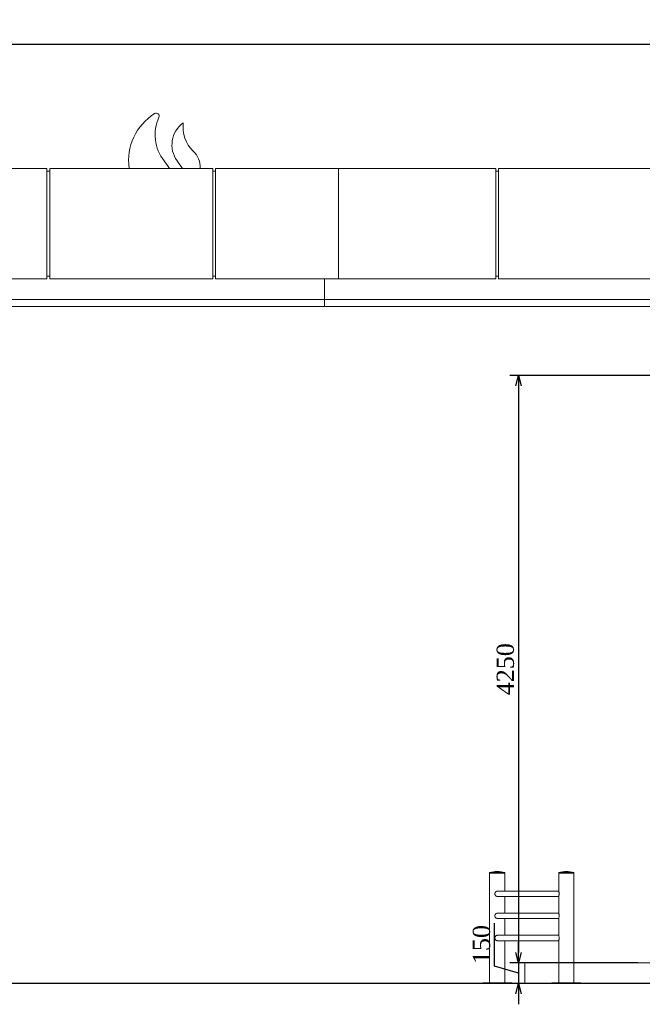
# Model space of a CAD drawing. Header units: millimetres. Extents: x -40905 to 78147, y -92581 to -42687.
# Tile 20 of 38: x 33230 to 37738, y -67782 to -60656. Entities that reach past the tile are written whole.
import ezdxf

# ---------------------------------------------------------------- set-up
doc = ezdxf.new("R2010")
doc.units = ezdxf.units.MM
doc.styles.get("Standard").update_dxf_attribs({"font": 'times.ttf'})
doc.dimstyles.new('ISO-25', dxfattribs={"dimscale": 50, "dimtxt": 2.5, "dimasz": 1.5, "dimexe": 1.25, "dimexo": 0.625, "dimtad": 1, "dimdec": 0, "dimtxsty": 'Standard', "dimblk": 'OPEN30', "dimcen": 2.5, "dimadec": 0, "dimazin": 0, "dimtfac": 1, "dimtdec": 0, "dimtmove": 0, "dimatfit": 3, "dimldrblk": 'OPEN30', "dimfxl": 1, "dimarcsym": 0})

# ---------------------------------------------------------------- blocks, each defined once
blk = doc.blocks.new('A$C6E4B3066')
at = {"color": 0, "linetype": 'Continuous', "lineweight": 0, "extrusion": (0, 1, 0)}
for p, q in [((-49303.9, -12976), (-50483.9, -12976)), ((-49303.9, -13776), (-49303.9, -12976)), ((-49303.9, -12996), (-49283.9, -12996)), ((-49283.9, -12976), (-49283.9, -13776)), ((-48103.9, -12976), (-49283.9, -12976)), ((-48415.3, -12976), (-48321.4, -12976)), ((-48103.9, -13776), (-48103.9, -12976)), ((-48103.9, -12996), (-48083.9, -12996)), ((-47193.9, -12976), (-48083.9, -12976)), ((-48083.9, -12976), (-48083.9, -13776)), ((-47193.9, -12976), (-47193.9, -13776)), ((-46053.9, -12976), (-47193.9, -12976)), ((-46053.9, -13776), (-46053.9, -12976)), ((-46053.9, -12996), (-46033.9, -12996)), ((-44853.9, -12976), (-46033.9, -12976)), ((-46033.9, -12976), (-46033.9, -13776)), ((-50483.9, -13776), (-49303.9, -13776)), ((-49303.9, -13756), (-49283.9, -13756)), ((-49283.9, -13776), (-48103.9, -13776)), ((-48103.9, -13756), (-48083.9, -13756)), ((-48083.9, -13776), (-47193.9, -13776)), ((-47293.9, -13926), (-47293.9, -13776)), ((-47193.9, -13776), (-46053.9, -13776)), ((-46053.9, -13756), (-46033.9, -13756)), ((-46033.9, -13776), (-44853.9, -13776)), ((-47293.9, -13926), (-56293.9, -13926)), ((-47293.9, -13926), (-56293.9, -13926)), ((-47293.9, -13926), (-47293.9, -13976)), ((-47293.9, -13926), (-43393.9, -13926)), ((-47293.9, -13926), (-43393.9, -13926)), ((-47293.9, -13976), (-56293.9, -13976)), ((-47293.9, -13976), (-43393.9, -13976)), ((-46098.9, -18073), (-46043.9, -18073)), ((-46098.9, -18073), (-46098.9, -18074)), ((-46098.9, -18074), (-46043.9, -18074)), ((-45988.9, -18076), (-46098.9, -18076)), ((-46098.9, -18076), (-46098.9, -18871)), ((-46095.9, -18074), (-46095.9, -18076)), ((-46043.9, -18073), (-45988.9, -18073)), ((-46043.9, -18074), (-45988.9, -18074)), ((-45991.9, -18074), (-45991.9, -18076)), ((-45988.9, -18073), (-45988.9, -18074)), ((-45988.9, -18076), (-45988.9, -18206)), ((-45488.9, -18073), (-45598.9, -18073)), ((-45598.9, -18074), (-45598.9, -18073)), ((-45488.9, -18074), (-45598.9, -18074)), ((-45598.9, -18076), (-45505, -18076)), ((-45598.9, -18206.2), (-45598.9, -18076)), ((-45595.9, -18076), (-45595.9, -18074)), ((-45505, -18076), (-45488.9, -18076)), ((-45491.9, -18076), (-45491.9, -18074)), ((-45488.9, -18074), (-45488.9, -18073)), ((-45488.9, -18871), (-45488.9, -18076)), ((-45598.9, -18206), (-46040.9, -18206)), ((-46040.9, -18246), (-45598.9, -18246)), ((-45988.9, -18246), (-45988.9, -18366)), ((-45598.9, -18366.2), (-45598.9, -18245.8)), ((-45598.9, -18366), (-46040.9, -18366)), ((-46040.9, -18406), (-45598.9, -18406)), ((-45988.9, -18406), (-45988.9, -18526)), ((-45598.9, -18526.2), (-45598.9, -18405.8)), ((-45598.9, -18526), (-46040.9, -18526)), ((-46040.9, -18566), (-45598.9, -18566)), ((-45988.9, -18566), (-45988.9, -18871)), ((-45598.9, -18871), (-45598.9, -18565.8)), ((-45598.9, -18726), (-45843.9, -18726)), ((-45843.9, -18876), (-45843.9, -18726)), ((-45488.9, -18726), (-36583.9, -18726)), ((-45938.9, -18871), (-46148.9, -18871)), ((-46148.9, -18876), (-46148.9, -18871)), ((-45938.9, -18876), (-45938.9, -18871)), ((-45648.9, -18871), (-45438.9, -18871)), ((-45648.9, -18871), (-45648.9, -18876)), ((-45438.9, -18871), (-45438.9, -18876))]:
    blk.add_line(p, q, dxfattribs=at)
at = {"color": 0, "linetype": 'Continuous', "lineweight": 30, "extrusion": (0, 1, 0)}
blk.add_line((-35543.5, -18876), (-57018.9, -18876), dxfattribs=at)
at = {"color": 0, "linetype": 'Continuous', "lineweight": 0}
for centre, radius, start, end in [((-48307.2, -12921.5), 405.5, 122.40235, 187.7227), ((-48513.2, -12597.4), 21.4, 335.69179, 121.65811), ((-48199.1, -12806.7), 199.4, 126.34919, 215.40337), ((-48317.1, -12646.4), 0.42, 352.61428, 126.34919), ((-48358.7, -12969.9), 164.9, 357.88736, 46.19944), ((-47268.9, -12145.5), 1340.7, 215.40337, 218.27271)]:
    blk.add_arc(centre, radius, start, end, dxfattribs=at)
at = {"color": 0, "linetype": 'Continuous', "lineweight": 0, "extrusion": (0, 0, -1)}
for centre, radius, start, end in [((48217.4, -12732.6), 303.8, 321.54751, 24.57423), ((48078.2, -12677.4), 240.5, 313.80056, 7.38572), ((38880.5, -5927.7), 11857.1, 323.52748, 323.85426), ((46043.9, -18249.6), 185, 72.70466, 107.29534), ((45543.9, -18249.6), 185, 72.70466, 107.29534)]:
    blk.add_arc(centre, radius, start, end, dxfattribs=at)
at = {"color": 0, "linetype": 'Continuous', "lineweight": 0}
for points, knots in [([(-46040.9, -18206), (-46041.9, -18206), (-46042.9, -18206.1), (-46046.5, -18206.6), (-46049, -18207.5), (-46053.6, -18210.2), (-46055.6, -18212), (-46058.6, -18216), (-46059.8, -18218.1), (-46061.1, -18222.6), (-46061.4, -18224.9), (-46061.1, -18229.8), (-46060.4, -18232.2), (-46058.1, -18236.9), (-46056.5, -18239.1), (-46052.5, -18242.5), (-46050.3, -18243.8), (-46045.7, -18245.5), (-46043.3, -18246), (-46040.9, -18246)], [-63.941306, -63.941306, -63.941306, -63.941306, -60.83139, -60.83139, -52.95592, -52.95592, -44.91917, -44.91917, -37.645093, -37.645093, -30.686738, -30.686738, -23.172639, -23.172639, -14.910287, -14.910287, -7.2675, -7.2675, 0, 0, 0, 0]), ([(-45598.9, -18245.8), (-45598.9, -18245.7), (-45598.9, -18245.6), (-45598.8, -18245.2), (-45598.8, -18244.8), (-45598.4, -18243.2), (-45598, -18241.7), (-45597.3, -18238), (-45596.9, -18236), (-45596.3, -18231.5), (-45596.1, -18229.3), (-45596, -18224.8), (-45596.1, -18222.7), (-45596.5, -18218.2), (-45596.9, -18215.9), (-45597.7, -18211.8), (-45598.1, -18210), (-45598.7, -18207.5), (-45598.9, -18206.7), (-45598.9, -18206.2), (-45598.9, -18206.2), (-45598.9, -18206.2)], [-124.244115, -124.244115, -124.244115, -124.244115, -123.014877, -123.014877, -118.864132, -118.864132, -110.847639, -110.847639, -103.344585, -103.344585, -96.263296, -96.263296, -89.987764, -89.987764, -82.101473, -82.101473, -74.133579, -74.133579, -66.775888, -66.775888, -66.439621, -66.439621, -66.439621, -66.439621]), ([(-46040.9, -18366), (-46041.9, -18366), (-46042.9, -18366.1), (-46046.5, -18366.6), (-46049, -18367.5), (-46053.6, -18370.2), (-46055.6, -18372), (-46058.6, -18376), (-46059.8, -18378.1), (-46061.1, -18382.6), (-46061.4, -18384.9), (-46061.1, -18389.8), (-46060.4, -18392.2), (-46058.1, -18396.9), (-46056.5, -18399.1), (-46052.5, -18402.5), (-46050.3, -18403.8), (-46045.7, -18405.5), (-46043.3, -18406), (-46040.9, -18406)], [-63.941306, -63.941306, -63.941306, -63.941306, -60.83139, -60.83139, -52.95592, -52.95592, -44.91917, -44.91917, -37.645093, -37.645093, -30.686738, -30.686738, -23.172639, -23.172639, -14.910287, -14.910287, -7.2675, -7.2675, 0, 0, 0, 0]), ([(-45598.9, -18405.8), (-45598.9, -18405.7), (-45598.9, -18405.6), (-45598.8, -18405.2), (-45598.8, -18404.8), (-45598.4, -18403.2), (-45598, -18401.7), (-45597.3, -18398), (-45596.9, -18396), (-45596.3, -18391.5), (-45596.1, -18389.3), (-45596, -18384.8), (-45596.1, -18382.7), (-45596.5, -18378.2), (-45596.9, -18375.9), (-45597.7, -18371.8), (-45598.1, -18370), (-45598.7, -18367.5), (-45598.9, -18366.7), (-45598.9, -18366.2), (-45598.9, -18366.2), (-45598.9, -18366.2)], [-124.244115, -124.244115, -124.244115, -124.244115, -123.014877, -123.014877, -118.864132, -118.864132, -110.847639, -110.847639, -103.344585, -103.344585, -96.263296, -96.263296, -89.987763, -89.987763, -82.101473, -82.101473, -74.133579, -74.133579, -66.775888, -66.775888, -66.439621, -66.439621, -66.439621, -66.439621]), ([(-46040.9, -18526), (-46041.9, -18526), (-46042.9, -18526.1), (-46046.5, -18526.6), (-46049, -18527.5), (-46053.6, -18530.2), (-46055.6, -18532), (-46058.6, -18536), (-46059.8, -18538.1), (-46061.1, -18542.6), (-46061.4, -18544.9), (-46061.1, -18549.8), (-46060.4, -18552.2), (-46058.1, -18556.9), (-46056.5, -18559.1), (-46052.5, -18562.5), (-46050.3, -18563.8), (-46045.7, -18565.5), (-46043.3, -18566), (-46040.9, -18566)], [-63.941306, -63.941306, -63.941306, -63.941306, -60.83139, -60.83139, -52.95592, -52.95592, -44.91917, -44.91917, -37.645093, -37.645093, -30.686738, -30.686738, -23.172639, -23.172639, -14.910287, -14.910287, -7.2675, -7.2675, 0, 0, 0, 0]), ([(-45598.9, -18565.8), (-45598.9, -18565.7), (-45598.9, -18565.6), (-45598.8, -18565.2), (-45598.8, -18564.8), (-45598.4, -18563.2), (-45598, -18561.7), (-45597.3, -18558), (-45596.9, -18556), (-45596.3, -18551.5), (-45596.1, -18549.3), (-45596, -18544.8), (-45596.1, -18542.7), (-45596.5, -18538.2), (-45596.9, -18535.9), (-45597.7, -18531.8), (-45598.1, -18530), (-45598.7, -18527.5), (-45598.9, -18526.7), (-45598.9, -18526.2), (-45598.9, -18526.2), (-45598.9, -18526.2)], [-124.244115, -124.244115, -124.244115, -124.244115, -123.014877, -123.014877, -118.864132, -118.864132, -110.847639, -110.847639, -103.344585, -103.344585, -96.263296, -96.263296, -89.987764, -89.987764, -82.101473, -82.101473, -74.133579, -74.133579, -66.775888, -66.775888, -66.439621, -66.439621, -66.439621, -66.439621])]:
    blk.add_open_spline(points, degree=3, knots=knots, dxfattribs=at)
blk = doc.blocks.new('_Open30')
at = {"color": 0, "linetype": 'ByBlock', "lineweight": -2}
for p, q in [((-1, 0.268), (0, 0)), ((0, 0), (-1, -0.268)), ((0, 0), (-1, 0))]:
    blk.add_line(p, q, dxfattribs=at)
blk = doc.blocks.new('*D184')
at = {"color": 0, "lineweight": -2, "transparency": 16777216}
for p, q in [((26337.4, -61601.2), (26337.4, -60770.8)), ((39437.4, -61601.2), (39437.4, -60770.8)), ((26412.4, -60833.3), (39362.4, -60833.3))]:
    blk.add_line(p, q, dxfattribs=at)
at = {"layer": 'Defpoints', "color": 0, "lineweight": 5, "transparency": 16777216}
for p in [(39437.4, -60833.3), (26337.4, -61632.4), (39437.4, -61632.4)]:
    blk.add_point(p, dxfattribs=at)
at = {"color": 0, "lineweight": -2, "transparency": 16777216, "xscale": 75, "yscale": 75, "zscale": 75, "rotation": 180}
blk.add_blockref('_Open30', (26337.4, -60833.3), dxfattribs=at)
at = {"color": 0, "lineweight": -2, "transparency": 16777216, "xscale": 75, "yscale": 75, "zscale": 75}
blk.add_blockref('_Open30', (39437.4, -60833.3), dxfattribs=at)
at = {"color": 0, "lineweight": 5, "transparency": 16777216, "insert": (32887.4, -60738.5), "char_height": 125, "attachment_point": 5}
blk.add_mtext('13100', dxfattribs=at)
blk = doc.blocks.new('*D187')
at = {"color": 0, "lineweight": -2, "transparency": 16777216}
for p, q in [((38126.2, -63232.4), (36779.1, -63232.4)), ((36841.6, -63307.4), (36841.6, -67407.4)), ((37706.2, -67482.4), (36779.1, -67482.4))]:
    blk.add_line(p, q, dxfattribs=at)
at = {"layer": 'Defpoints', "color": 0, "lineweight": 5, "transparency": 16777216}
for p in [(38157.4, -63232.4), (36841.6, -67482.4), (37737.4, -67482.4)]:
    blk.add_point(p, dxfattribs=at)
at = {"color": 0, "lineweight": -2, "transparency": 16777216, "xscale": 75, "yscale": 75, "zscale": 75}
for p, rotation in [((36841.6, -63232.4), 90), ((36841.6, -67482.4), 270)]:
    blk.add_blockref('_Open30', p, dxfattribs=dict(at, rotation=rotation))
at = {"color": 0, "lineweight": 5, "transparency": 16777216, "insert": (36746.7, -65357.4), "char_height": 125, "attachment_point": 5, "rotation": 90}
blk.add_mtext('4250', dxfattribs=at)
blk = doc.blocks.new('*D189')
at = {"color": 0, "lineweight": -2, "transparency": 16777216}
for p, q in [((36668.6, -67505.6), (36668.6, -67194.4)), ((36841.6, -67407.4), (36841.6, -67332.4)), ((37706.2, -67482.4), (36779.1, -67482.4)), ((36841.6, -67482.4), (36841.6, -67632.4)), ((36841.6, -67482.4), (36841.6, -67632.4)), ((36841.6, -67557.4), (36668.6, -67505.6)), ((37706.2, -67632.4), (36779.1, -67632.4)), ((36841.6, -67707.4), (36841.6, -67782.4))]:
    blk.add_line(p, q, dxfattribs=at)
at = {"layer": 'Defpoints', "color": 0, "lineweight": 5, "transparency": 16777216}
for p in [(37737.4, -67482.4), (36841.6, -67632.4), (37737.4, -67632.4)]:
    blk.add_point(p, dxfattribs=at)
at = {"color": 0, "lineweight": -2, "transparency": 16777216, "xscale": 75, "yscale": 75, "zscale": 75}
for p, rotation in [((36841.6, -67482.4), 270), ((36841.6, -67632.4), 90)]:
    blk.add_blockref('_Open30', p, dxfattribs=dict(at, rotation=rotation))
at = {"color": 0, "lineweight": 5, "transparency": 16777216, "insert": (36573.8, -67350), "char_height": 125, "attachment_point": 5, "rotation": 90}
blk.add_mtext('150', dxfattribs=at)

msp = doc.modelspace()

# ---------------------------------------------------------------- block references
at = {"lineweight": 5}
msp.add_blockref('A$C6E4B3066', (82731.3, -48756.5), dxfattribs=at)

# ---------------------------------------------------------------- dimensions: what is measured, and where the dimension line sits
at = {"color": 1, "lineweight": 5}
dim = msp.add_linear_dim(base=(39437.4, -60833.3), p1=(26337.4, -61632.4), p2=(39437.4, -61632.4), dimstyle='ISO-25', dxfattribs=at)
dim.commit()
dim.dimension.update_dxf_attribs({"geometry": '*D184', "text_midpoint": (32887.4, -60738.5)})
dim = msp.add_linear_dim(base=(36841.6, -67482.4), p1=(38157.4, -63232.4), p2=(37737.4, -67482.4), angle=90, dimstyle='ISO-25', dxfattribs=at)
dim.commit()
dim.dimension.update_dxf_attribs({"geometry": '*D187', "text_midpoint": (36746.7, -65357.4)})
dim = msp.add_linear_dim(base=(36841.6, -67632.4), p1=(37737.4, -67482.4), p2=(37737.4, -67632.4), angle=90, dimstyle='ISO-25', override={"dimtmove": 1}, dxfattribs=at)
dim.commit()
dim.dimension.update_dxf_attribs({"geometry": '*D189', "text_midpoint": (36573.8, -67474.3)})

doc.saveas('drawing.dxf')
